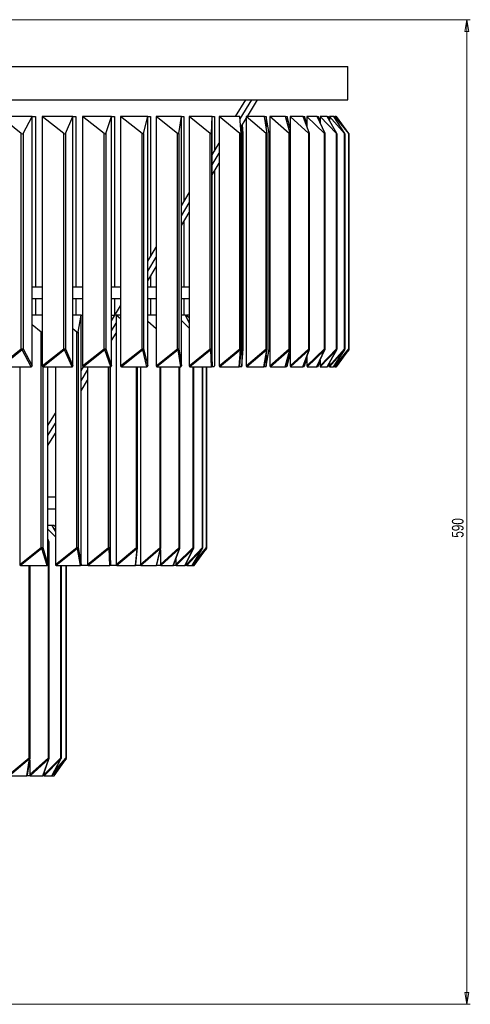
# Model space of a CAD drawing. Header units: millimetres. Extents: x 422 to 815, y 107 to 835.
# Tile 4 of 5: x 680 to 815, y 107 to 402. Entities that reach past the tile are written whole.
import ezdxf

# ---------------------------------------------------------------- set-up
doc = ezdxf.new("R2010")
doc.units = ezdxf.units.MM
doc.styles.add('SLDTEXTSTYLE0', font='TXT', dxfattribs={"width": 0.75})
doc.dimstyles.new('SLDDIMSTYLE0', dxfattribs={"dimtxt": 3.5, "dimasz": 3.556, "dimexe": 0, "dimexo": 0.0625, "dimgap": 0.875, "dimtad": 1, "dimdec": 0, "dimlfac": 2, "dimrnd": 1e-09, "dimzin": 12, "dimdsep": 46, "dimtxsty": 'SLDTEXTSTYLE0', "dimblk1": 'CLOSED', "dimblk2": 'CLOSED', "dimsah": 1, "dimcen": 0.09, "dimadec": 0, "dimazin": 3, "dimtfac": 1, "dimtdec": 0, "dimtofl": 0, "dimtmove": 0, "dimatfit": 3, "dimldrblk": 'CLOSED', "dimfxl": 0, "dimfrac": 2, "dimtolj": 1, "dimtzin": 12, "dimarcsym": 0})

# ---------------------------------------------------------------- blocks, each defined once
blk = doc.blocks.new('_Closed')
at = {"color": 0, "linetype": 'ByBlock', "lineweight": -2}
for p, q in [((-1, 0.166667), (0, 0)), ((-1, 0.166667), (-1, -0.166667)), ((0, 0), (-1, -0.166667)), ((0, 0), (-1, 0))]:
    blk.add_line(p, q, dxfattribs=at)
blk = doc.blocks.new('_D')
at = {"color": 7, "linetype": 'Continuous', "lineweight": 0}
for p, q in [((676.45, 401.53), (814.59, 401.53)), ((813.59, 401.53), (813.59, 106.53)), ((639.22, 106.53), (814.59, 106.53))]:
    blk.add_line(p, q, dxfattribs=at)
at = {"color": 7, "linetype": 'Continuous', "lineweight": 18, "xscale": 3.556, "yscale": 3.556}
for p, rotation in [((813.59, 401.53, 3.08), 90.0000000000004), ((813.59, 106.53, 3.08), 270.0000000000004)]:
    blk.add_blockref('_Closed', p, dxfattribs=dict(at, rotation=rotation))
at = {"color": 7, "linetype": 'Continuous', "lineweight": 18, "insert": (809.08, 246.33), "char_height": 3.5, "attachment_point": 1, "rotation": 90, "style": 'SLDTEXTSTYLE0'}
blk.add_mtext('590', dxfattribs=at)

msp = doc.modelspace()

# ---------------------------------------------------------------- linework, layer by layer
at = {"color": 7, "linetype": 'Continuous', "lineweight": 25}
for p, q in [((422.95, 387.53), (777.95, 387.53)), ((777.95, 377.53), (777.95, 387.53)), ((422.95, 377.53), (777.95, 377.53)), ((744.3, 372.53), (747.34, 377.53)), ((745.67, 371.78), (749.16, 377.53)), ((747.91, 372.53), (750.92, 377.49)), ((750.05, 377.53), (750.92, 377.49)), ((750.86, 377.53), (750.92, 377.49)), ((683.43, 372.53), (673.84, 372.53)), ((680.15, 367.46), (673.84, 372.53)), ((680.7, 367.46), (683.43, 372.53)), ((683.43, 372.53), (684.38, 372.53)), ((683.43, 297.84), (683.43, 372.53)), ((684.38, 372.53), (684.38, 321.53)), ((695.62, 372.53), (686.46, 372.53)), ((692.85, 367.46), (686.46, 372.53)), ((686.46, 372.53), (686.46, 297.84)), ((693.37, 367.46), (695.62, 372.53)), ((695.62, 372.53), (696.53, 372.53)), ((695.62, 297.84), (695.62, 372.53)), ((696.53, 372.53), (696.53, 321.53)), ((707.18, 372.53), (698.51, 372.53)), ((704.93, 367.46), (698.51, 372.53)), ((698.51, 372.53), (698.51, 297.84)), ((705.43, 367.46), (707.18, 372.53)), ((707.18, 372.53), (708.04, 372.53)), ((707.18, 297.84), (707.18, 372.53)), ((708.04, 372.53), (708.04, 321.53)), ((718.03, 372.53), (709.9, 372.53)), ((716.32, 367.46), (709.9, 372.53)), ((709.9, 372.53), (709.9, 297.84)), ((716.79, 367.46), (718.03, 372.53)), ((718.03, 297.84), (718.03, 372.53)), ((718.03, 372.53), (718.83, 372.53)), ((718.83, 372.53), (718.83, 330.55)), ((728.09, 372.53), (720.57, 372.53)), ((726.94, 367.46), (720.57, 372.53)), ((720.57, 372.53), (720.57, 297.84)), ((727.37, 367.46), (728.09, 372.53)), ((728.09, 297.84), (728.09, 372.53)), ((728.09, 372.53), (728.84, 372.53)), ((728.84, 372.53), (728.84, 347.04)), ((737.31, 372.53), (730.44, 372.53)), ((736.72, 367.46), (730.44, 372.53)), ((730.44, 372.53), (730.44, 297.84)), ((737.12, 367.46), (737.31, 372.53)), ((737.31, 372.53), (737.99, 372.53)), ((737.31, 297.84), (737.31, 372.53)), ((737.99, 372.53), (737.99, 362.13)), ((745.62, 372.53), (739.44, 372.53)), ((745.59, 367.46), (739.44, 372.53)), ((739.44, 372.53), (739.44, 297.84)), ((745.95, 367.46), (745.62, 372.53)), ((745.84, 369.11), (747.52, 371.88)), ((752.96, 372.53), (747.52, 372.53)), ((753.5, 367.46), (747.52, 372.53)), ((747.52, 372.53), (747.52, 297.84)), ((752.96, 372.53), (753.5, 372.53)), ((753.81, 367.46), (752.96, 372.53)), ((753.5, 372.53), (753.5, 369.32)), ((754.35, 367.46), (753.5, 372.53)), ((759.28, 372.53), (754.62, 372.53)), ((760.38, 367.46), (754.62, 372.53)), ((754.62, 372.53), (754.62, 297.84)), ((760.65, 367.46), (759.28, 372.53)), ((759.28, 372.53), (759.75, 372.53)), ((759.75, 372.53), (759.75, 370.82)), ((760.69, 369.03), (759.75, 372.53)), ((764.55, 372.53), (760.69, 372.53)), ((766.21, 367.46), (760.69, 372.53)), ((760.69, 372.53), (760.69, 297.84)), ((764.55, 372.53), (764.93, 372.53)), ((766.43, 367.46), (764.55, 372.53)), ((764.93, 372.53), (764.93, 371.5)), ((765.7, 370.47), (764.93, 372.53)), ((768.73, 372.53), (765.7, 372.53)), ((770.93, 367.46), (765.7, 372.53)), ((765.7, 372.53), (765.7, 369.43)), ((768.73, 372.53), (769.03, 372.53)), ((771.1, 367.46), (768.73, 372.53)), ((769.03, 372.53), (769.03, 371.89)), ((769.61, 371.3), (769.03, 372.53)), ((771.78, 372.53), (769.61, 372.53)), ((774.51, 367.46), (769.61, 372.53)), ((769.61, 372.53), (769.61, 370.65)), ((771.78, 372.53), (772, 372.53)), ((774.63, 367.46), (771.78, 372.53)), ((772, 372.53), (772, 372.15)), ((772.39, 371.84), (772, 372.53)), ((773.7, 372.53), (772.39, 372.53)), ((776.94, 367.46), (772.39, 372.53)), ((772.39, 372.53), (772.39, 371.46)), ((773.7, 372.53), (773.83, 372.53)), ((777.01, 367.46), (773.7, 372.53)), ((773.83, 372.53), (773.83, 372.33)), ((774.02, 372.23), (773.83, 372.53)), ((774.46, 372.53), (774.02, 372.53)), ((778.19, 367.46), (774.02, 372.53)), ((774.02, 372.53), (774.02, 372.03)), ((778.21, 367.46), (774.46, 372.53)), ((774.46, 372.53), (774.51, 372.53)), ((774.51, 372.53), (774.51, 372.47)), ((778.26, 367.46), (774.51, 372.53)), ((746.23, 369.76), (746.23, 297.84)), ((746.56, 367.46), (746.39, 370.03)), ((680.15, 302.91), (680.15, 367.46)), ((680.7, 367.46), (680.7, 302.91)), ((692.85, 302.91), (692.85, 367.46)), ((693.37, 367.46), (693.37, 302.91)), ((704.93, 302.91), (704.93, 367.46)), ((705.43, 367.46), (705.43, 302.91)), ((716.32, 302.91), (716.32, 367.46)), ((716.79, 367.46), (716.79, 302.91)), ((726.94, 302.91), (726.94, 367.46)), ((727.37, 367.46), (727.37, 302.91)), ((736.72, 302.91), (736.72, 367.46)), ((737.12, 367.46), (737.12, 302.91)), ((745.59, 302.91), (745.59, 367.46)), ((745.95, 302.91), (745.95, 367.45)), ((746.56, 302.91), (746.56, 367.46)), ((746.56, 302.91), (746.56, 367.45)), ((753.5, 302.91), (753.5, 367.46)), ((753.81, 302.91), (753.81, 367.42)), ((754.35, 302.91), (754.35, 367.46)), ((754.35, 302.91), (754.35, 367.42)), ((760.38, 302.91), (760.38, 367.46)), ((760.66, 302.91), (760.66, 367.39)), ((766.21, 302.91), (766.21, 367.46)), ((766.45, 302.91), (766.45, 367.37)), ((770.93, 302.91), (770.93, 367.46)), ((771.13, 302.91), (771.13, 367.36)), ((774.51, 302.91), (774.51, 367.46)), ((774.69, 302.91), (774.69, 367.34)), ((776.94, 302.91), (776.94, 367.46)), ((777.08, 302.91), (777.08, 367.33)), ((778.19, 302.91), (778.19, 367.46)), ((778.31, 302.91), (778.31, 367.33)), ((778.35, 302.91), (778.35, 367.33)), ((737.31, 361.01), (739.44, 364.52)), ((737.31, 358), (739.44, 361.52)), ((737.31, 355.06), (739.44, 358.57)), ((737.99, 356.18), (737.99, 297.84)), ((728.09, 345.81), (730.44, 349.68)), ((728.09, 342.81), (730.44, 346.67)), ((728.09, 339.86), (730.44, 343.73)), ((728.84, 341.09), (728.84, 321.53)), ((718.03, 329.22), (720.57, 333.41)), ((718.03, 326.21), (720.57, 330.41)), ((718.03, 323.27), (720.57, 327.46)), ((718.83, 324.6), (718.83, 321.53)), ((683.43, 321.53), (686.46, 321.53)), ((695.62, 321.53), (698.51, 321.53)), ((707.18, 321.53), (709.9, 321.53)), ((718.03, 321.53), (720.57, 321.53)), ((728.09, 321.53), (730.44, 321.53)), ((683.43, 318.03), (686.46, 318.03)), ((684.38, 318.03), (684.38, 313.03)), ((695.62, 318.03), (698.51, 318.03)), ((696.53, 318.03), (696.53, 313.03)), ((707.18, 318.03), (709.9, 318.03)), ((707.18, 311.33), (709.9, 315.82)), ((708.04, 318.03), (708.04, 313.03)), ((718.03, 318.03), (720.57, 318.03)), ((718.83, 318.03), (718.83, 313.03)), ((728.09, 318.03), (730.44, 318.03)), ((728.84, 318.03), (728.84, 313.03)), ((686.46, 313.03), (683.43, 313.03)), ((698.07, 313.03), (695.62, 313.03)), ((697.2, 307.96), (698.07, 313.03)), ((698.07, 238.34), (698.07, 313.03)), ((698.07, 313.03), (698.51, 313.03)), ((707.18, 313.03), (708.21, 313.03)), ((709.9, 313.03), (708.55, 313.03)), ((709.9, 311.91), (708.55, 313.03)), ((708.55, 313.03), (708.55, 238.34)), ((720.57, 313.03), (718.03, 313.03)), ((729.29, 313.03), (728.09, 313.03)), ((730.44, 310.7), (729.29, 313.03)), ((729.29, 313.03), (729.66, 313.03)), ((730.44, 313.03), (729.66, 313.03)), ((730.44, 312.19), (729.66, 313.03)), ((729.66, 313.03), (729.66, 312.29)), ((686.12, 307.96), (683.43, 310.09)), ((707.18, 308.33), (708.55, 310.59)), ((720.57, 308.94), (718.03, 311.15)), ((730.44, 309.13), (728.09, 311.43)), ((686.12, 243.41), (686.12, 307.96)), ((696.76, 307.96), (695.62, 308.87)), ((696.76, 243.41), (696.76, 307.96)), ((697.2, 307.96), (697.2, 243.41)), ((707.18, 305.38), (708.55, 307.64)), ((673.84, 297.84), (680.15, 302.91)), ((680.42, 302.6), (674.11, 297.53)), ((680.15, 302.91), (680.7, 302.91)), ((683.15, 297.53), (680.42, 302.6)), ((680.7, 302.91), (683.43, 297.84)), ((686.46, 297.84), (692.85, 302.91)), ((693.11, 302.6), (686.72, 297.53)), ((692.85, 302.91), (693.37, 302.91)), ((695.36, 297.53), (693.11, 302.6)), ((693.37, 302.91), (695.62, 297.84)), ((698.51, 297.84), (704.93, 302.91)), ((705.18, 302.6), (698.75, 297.53)), ((704.93, 302.91), (705.43, 302.91)), ((706.93, 297.53), (705.18, 302.6)), ((705.43, 302.91), (707.18, 297.84)), ((709.9, 297.84), (716.32, 302.91)), ((716.56, 302.6), (710.14, 297.53)), ((716.32, 302.91), (716.79, 302.91)), ((717.79, 297.53), (716.56, 302.6)), ((716.79, 302.91), (718.03, 297.84)), ((720.57, 297.84), (726.94, 302.91)), ((727.16, 302.6), (720.79, 297.53)), ((726.94, 302.91), (727.37, 302.91)), ((727.88, 297.53), (727.16, 302.6)), ((727.37, 302.91), (728.09, 297.84)), ((730.44, 297.84), (736.72, 302.91)), ((736.92, 302.6), (730.63, 297.53)), ((736.72, 302.91), (737.12, 302.91)), ((737.11, 297.53), (736.92, 302.6)), ((737.12, 302.91), (737.31, 297.84)), ((739.44, 297.84), (745.59, 302.91)), ((745.77, 302.6), (739.62, 297.53)), ((745.44, 297.53), (745.77, 302.6)), ((745.62, 297.79), (745.95, 302.87)), ((746.23, 297.84), (746.56, 302.91)), ((746.23, 297.79), (746.56, 302.87)), ((747.52, 297.84), (753.5, 302.91)), ((753.65, 302.6), (747.68, 297.53)), ((752.8, 297.53), (753.65, 302.6)), ((752.95, 297.72), (753.81, 302.82)), ((753.49, 297.72), (754.35, 302.82)), ((753.5, 297.84), (754.35, 302.91)), ((753.5, 300.99), (753.5, 297.84)), ((754.62, 297.84), (760.38, 302.91)), ((760.52, 302.6), (754.75, 297.53)), ((759.15, 297.53), (760.52, 302.6)), ((759.26, 297.66), (760.65, 302.78)), ((759.73, 297.66), (760.69, 301.23)), ((760.69, 297.84), (766.21, 302.91)), ((766.32, 302.6), (760.8, 297.53)), ((764.44, 297.53), (766.32, 302.6)), ((764.52, 297.61), (766.42, 302.73)), ((765.7, 297.84), (770.93, 302.91)), ((771.01, 302.6), (765.79, 297.53)), ((768.64, 297.53), (771.01, 302.6)), ((768.69, 297.58), (771.09, 302.7)), ((769.61, 297.84), (774.51, 302.91)), ((774.57, 302.6), (769.67, 297.53)), ((771.72, 297.53), (774.57, 302.6)), ((771.75, 297.55), (774.62, 302.66)), ((772.39, 297.84), (776.94, 302.91)), ((776.97, 302.6), (772.43, 297.53)), ((773.66, 297.53), (776.97, 302.6)), ((773.67, 297.54), (777, 302.63)), ((774.02, 297.84), (778.19, 302.91)), ((778.2, 302.6), (774.04, 297.53)), ((774.45, 297.53), (778.21, 302.61)), ((774.45, 297.53), (778.2, 302.6)), ((774.5, 297.53), (778.25, 302.61)), ((759.75, 299.45), (759.75, 297.84)), ((764.9, 297.61), (765.7, 299.76)), ((764.93, 298.73), (764.93, 297.84)), ((765.7, 300.79), (765.7, 297.84)), ((768.99, 297.58), (769.61, 298.89)), ((769.03, 298.3), (769.03, 297.84)), ((769.61, 299.53), (769.61, 297.84)), ((771.96, 297.55), (772.39, 298.31)), ((772, 298), (772, 297.84)), ((772.39, 298.69), (772.39, 297.84)), ((774.02, 298.08), (774.02, 297.84)), ((674.11, 297.53), (683.15, 297.53)), ((679.69, 297.53), (679.69, 238.34)), ((686.72, 297.53), (695.36, 297.53)), ((688.14, 238.34), (688.14, 297.53)), ((690.36, 297.53), (690.36, 238.34)), ((698.07, 296.31), (698.81, 297.53)), ((698.07, 293.31), (700.02, 296.53)), ((698.75, 297.53), (706.93, 297.53)), ((700.02, 297.53), (700.02, 238.34)), ((706.88, 238.34), (706.88, 297.53)), ((710.14, 297.53), (717.79, 297.53)), ((714.99, 243.41), (714.99, 297.53)), ((715.85, 297.53), (715.85, 238.34)), ((720.79, 297.53), (727.88, 297.53)), ((721.99, 243.41), (721.99, 297.53)), ((727.62, 243.41), (727.62, 297.53)), ((730.63, 297.53), (737.11, 297.53)), ((731.82, 243.41), (731.82, 297.53)), ((734.53, 243.41), (734.53, 297.53)), ((735.73, 243.41), (735.73, 297.53)), ((737.8, 297.53), (737.11, 297.53)), ((739.62, 297.53), (745.44, 297.53)), ((746.05, 297.53), (745.44, 297.53)), ((747.68, 297.53), (752.8, 297.53)), ((753.34, 297.53), (752.8, 297.53)), ((754.75, 297.53), (759.15, 297.53)), ((759.61, 297.53), (759.15, 297.53)), ((760.8, 297.53), (764.44, 297.53)), ((764.82, 297.53), (764.44, 297.53)), ((765.79, 297.53), (768.64, 297.53)), ((768.94, 297.53), (768.64, 297.53)), ((769.67, 297.53), (771.72, 297.53)), ((771.94, 297.53), (771.72, 297.53)), ((772.43, 297.53), (773.66, 297.53)), ((773.79, 297.53), (773.66, 297.53)), ((773.8, 297.54), (774.02, 297.88)), ((774.04, 297.53), (774.45, 297.53)), ((774.49, 297.53), (774.45, 297.53)), ((698.07, 290.36), (700.02, 293.58)), ((688.14, 279.95), (690.36, 283.61)), ((688.14, 276.95), (690.36, 280.61)), ((688.14, 274), (690.36, 277.66)), ((688.14, 258.53), (690.36, 258.53)), ((688.14, 255.03), (690.36, 255.03)), ((689.42, 250.03), (688.14, 250.03)), ((690.36, 246.6), (688.14, 248.85)), ((690.36, 248.27), (689.42, 250.03)), ((690.05, 250.03), (689.42, 250.03)), ((690.36, 248.7), (689.75, 249.41)), ((690.36, 249.58), (690.05, 250.03)), ((688.49, 244.96), (688.14, 245.96)), ((688.26, 244.96), (688.14, 245.07)), ((688.26, 180.41), (688.26, 244.96)), ((688.51, 180.41), (688.51, 244.88)), ((679.69, 238.34), (686.12, 243.41)), ((686.36, 243.1), (679.93, 238.03)), ((686.12, 243.41), (686.6, 243.41)), ((687.9, 238.03), (686.36, 243.1)), ((686.6, 243.41), (688.14, 238.34)), ((690.36, 238.34), (696.76, 243.41)), ((696.98, 243.1), (690.58, 238.03)), ((696.76, 243.41), (697.2, 243.41)), ((697.84, 238.03), (696.98, 243.1)), ((697.2, 243.41), (698.07, 238.34)), ((700.02, 238.34), (706.3, 243.41)), ((706.5, 243.1), (700.22, 238.03)), ((706.3, 243.41), (706.69, 243.41)), ((706.68, 238.03), (706.5, 243.1)), ((706.69, 243.41), (706.88, 238.34)), ((708.55, 238.34), (714.65, 243.41)), ((714.82, 243.1), (708.72, 238.03)), ((714.32, 238.03), (714.82, 243.1)), ((714.49, 238.26), (714.99, 243.36)), ((715.85, 238.34), (721.7, 243.41)), ((721.84, 243.1), (715.99, 238.03)), ((720.67, 238.03), (721.84, 243.1)), ((720.79, 238.18), (721.98, 243.29)), ((721.85, 238.34), (727.38, 243.41)), ((721.85, 242.72), (721.85, 238.34)), ((727.49, 243.1), (721.96, 238.03)), ((725.65, 238.03), (727.49, 243.1)), ((725.73, 238.11), (727.59, 243.24)), ((726.47, 238.34), (731.62, 243.41)), ((731.7, 243.1), (726.55, 238.03)), ((729.21, 238.03), (731.7, 243.1)), ((729.26, 238.07), (731.77, 243.19)), ((729.66, 238.34), (734.37, 243.41)), ((734.42, 243.1), (729.71, 238.03)), ((731.32, 238.03), (734.42, 243.1)), ((731.34, 238.04), (734.46, 243.15)), ((735.63, 243.1), (731.4, 238.03)), ((731.94, 238.03), (735.64, 243.11)), ((731.94, 238.03), (735.63, 243.1)), ((726.47, 240.13), (726.47, 238.34)), ((679.93, 238.03), (687.9, 238.03)), ((682.8, 180.41), (682.8, 238.03)), ((690.58, 238.03), (697.84, 238.03)), ((692.17, 180.41), (692.17, 238.03)), ((693.69, 180.41), (693.69, 238.03)), ((700.22, 238.03), (697.84, 238.03)), ((700.22, 238.03), (706.68, 238.03)), ((708.72, 238.03), (706.68, 238.03)), ((708.72, 238.03), (714.32, 238.03)), ((715.99, 238.03), (714.32, 238.03)), ((715.99, 238.03), (720.67, 238.03)), ((721.96, 238.03), (720.67, 238.03)), ((721.96, 238.03), (725.65, 238.03)), ((726.55, 238.03), (725.65, 238.03)), ((726.55, 238.03), (729.21, 238.03)), ((729.71, 238.03), (729.21, 238.03)), ((729.66, 238.89), (729.66, 238.34)), ((729.71, 238.03), (731.32, 238.03)), ((731.4, 238.03), (731.32, 238.03)), ((731.4, 238.03), (731.94, 238.03)), ((676.49, 175.34), (682.48, 180.41)), ((682.64, 180.1), (676.65, 175.03)), ((681.83, 175.03), (682.64, 180.1)), ((681.98, 175.22), (682.8, 180.33)), ((682.7, 175.34), (688.26, 180.41)), ((688.38, 180.1), (682.81, 175.03)), ((686.6, 175.03), (688.38, 180.1)), ((686.69, 175.12), (688.48, 180.24)), ((686.97, 175.34), (691.98, 180.41)), ((692.05, 180.1), (687.04, 175.03)), ((689.35, 175.03), (692.05, 180.1)), ((689.39, 175.06), (692.11, 180.17)), ((693.58, 180.1), (689.58, 175.42)), ((690.02, 175.03), (693.58, 180.1)), ((690.03, 175.03), (693.6, 180.12)), ((682.7, 179.71), (682.7, 175.34)), ((676.65, 175.03), (681.83, 175.03)), ((682.81, 175.03), (681.83, 175.03)), ((682.81, 175.03), (686.6, 175.03)), ((687.04, 175.03), (686.6, 175.03)), ((686.97, 175.94), (686.97, 175.34)), ((687.04, 175.03), (689.35, 175.03)), ((689.35, 175.03), (690.02, 175.03))]:
    msp.add_line(p, q, dxfattribs=at)
at = {"color": 8, "linetype": 'Continuous', "lineweight": 25}
for p, q in [((778.26, 367.41), (778.26, 367.46)), ((745.59, 302.91), (745.95, 302.91)), ((746.56, 302.91), (746.56, 302.87)), ((746.56, 302.91), (746.56, 302.91)), ((753.5, 302.91), (753.81, 302.91)), ((754.35, 302.91), (754.35, 302.91)), ((759.75, 297.84), (760.69, 301.34)), ((760.38, 302.91), (760.66, 302.91)), ((766.21, 302.91), (766.45, 302.91)), ((770.93, 302.91), (771.13, 302.91)), ((774.51, 302.91), (774.69, 302.91)), ((776.94, 302.91), (777.08, 302.91)), ((778.19, 302.91), (778.31, 302.91)), ((778.2, 302.6), (778.21, 302.61)), ((778.31, 302.91), (778.35, 302.91)), ((764.93, 297.84), (765.7, 299.9)), ((769.03, 297.84), (769.61, 299.07)), ((772, 297.84), (772.39, 298.53)), ((686.6, 297.56), (686.6, 243.41)), ((706.3, 243.41), (706.3, 297.53)), ((706.69, 297.53), (706.69, 243.41)), ((714.65, 243.41), (714.65, 297.53)), ((721.7, 243.41), (721.7, 297.53)), ((727.38, 243.41), (727.38, 297.53)), ((731.62, 243.41), (731.62, 297.53)), ((734.37, 243.41), (734.37, 297.53)), ((735.61, 243.41), (735.61, 297.53)), ((714.65, 243.41), (714.99, 243.41)), ((721.7, 243.41), (721.99, 243.41)), ((727.38, 243.41), (727.62, 243.41)), ((731.62, 243.41), (731.82, 243.41)), ((731.88, 238.93), (735.61, 243.41)), ((734.37, 243.41), (734.53, 243.41)), ((735.61, 243.41), (735.73, 243.41)), ((735.63, 243.1), (735.64, 243.11)), ((682.48, 180.41), (682.48, 238.03)), ((691.98, 180.41), (691.98, 238.03)), ((693.56, 180.41), (693.56, 238.03)), ((682.48, 180.41), (682.8, 180.41)), ((688.26, 180.41), (688.51, 180.41)), ((690.05, 176.31), (693.56, 180.41)), ((691.98, 180.41), (692.17, 180.41)), ((693.56, 180.41), (693.69, 180.41)), ((693.58, 180.1), (693.6, 180.12))]:
    msp.add_line(p, q, dxfattribs=at)
at = {"color": 8, "linetype": 'Continuous', "lineweight": 25, "flags": 128}
for points in [[(754.35, 302.91), (754.35, 302.86), (754.35, 302.82)], [(776.97, 302.6), (777, 302.63), (777, 302.63)], [(734.42, 243.1), (734.45, 243.13), (734.46, 243.15)]]:
    msp.add_lwpolyline(points, dxfattribs=at)
at = {"color": 7, "linetype": 'Continuous', "lineweight": 25}
for centre, radius, start, end in [((682.25, 304.5), 2.64, 217.2444, 226.2171), ((680.15, 303.12), 0.584, 297.5902, 338.9483), ((696.22, 305.51), 4.26, 217.7121, 223.157), ((692.86, 303.07), 0.535, 297.3525, 341.7784), ((716.3, 311.82), 14.45, 218.1059, 219.6743), ((704.96, 303.03), 0.49, 297.3152, 344.9046), ((709.96, 297.85), 8.13, 35.7199, 38.4404), ((716.35, 303), 0.45, 297.5079, 348.3318), ((724.7, 301.11), 2.88, 31.2469, 38.7262), ((726.97, 302.96), 0.413, 297.971, 352.0559), ((735.44, 301.87), 1.65, 26.2164, 38.9658), ((736.74, 302.93), 0.381, 298.7567, 356.0611), ((744.74, 302.21), 1.1, 20.6073, 39.1478), ((745.45, 302.91), 0.5, 356.2822, 0), ((746.06, 302.91), 0.5, 356.2822, 0), ((752.88, 302.4), 0.803, 14.4275, 39.2402), ((753.31, 302.91), 0.5, 350.4598, 0), ((753.85, 302.91), 0.5, 350.4598, 0), ((759.9, 302.52), 0.619, 7.7262, 39.1843), ((760.16, 302.91), 0.5, 344.8888, 0), ((765.82, 302.59), 0.499, 0.6038, 38.8928), ((765.95, 302.91), 0.5, 339.6855, 0), ((770.6, 302.65), 0.417, 353.2133, 38.2552), ((770.63, 302.91), 0.5, 334.9248, 0), ((774.22, 302.69), 0.362, 345.7506, 37.1542), ((774.19, 302.91), 0.5, 330.6424, 0), ((776.67, 302.72), 0.325, 338.4326, 35.4894), ((776.58, 302.91), 0.5, 326.8416, 0), ((777.94, 302.74), 0.3, 331.4707, 33.2008), ((777.81, 302.91), 0.5, 323.5042, 0), ((777.85, 302.91), 0.5, 323.5042, 0), ((542.77, 130.41), 182.53, 38.1254, 38.2483), ((686.14, 243.52), 0.473, 297.3638, 346.2624), ((693.96, 241.17), 3.58, 32.5914, 38.6485), ((696.78, 243.47), 0.423, 297.807, 350.953), ((705.03, 242.38), 1.63, 26.1262, 38.9695), ((706.31, 243.43), 0.38, 298.7731, 356.1312), ((713.88, 242.78), 0.988, 18.6781, 39.1896), ((714.49, 243.41), 0.5, 354.3884, 0), ((721.18, 242.98), 0.678, 10.2807, 39.2274), ((721.49, 243.41), 0.5, 346.9285, 0), ((726.99, 243.09), 0.505, 1.0971, 38.9221), ((727.12, 243.41), 0.5, 340.0249, 0), ((731.3, 243.16), 0.402, 351.4411, 38.0401), ((731.32, 243.41), 0.5, 333.8648, 0), ((734.1, 243.21), 0.34, 341.7496, 36.3263), ((734.03, 243.41), 0.5, 328.5219, 0), ((735.36, 243.24), 0.303, 332.502, 33.5911), ((735.23, 243.41), 0.5, 323.9845, 0), ((681.85, 179.89), 0.82, 14.8982, 39.2375), ((682.3, 180.41), 0.5, 350.879, 0), ((687.86, 180.08), 0.518, 2.0201, 38.9731), ((688.01, 180.41), 0.5, 340.6677, 0), ((691.68, 180.18), 0.377, 348.1116, 37.5602), ((691.67, 180.41), 0.5, 331.9477, 0), ((693.3, 180.23), 0.31, 334.4708, 34.284), ((693.19, 180.41), 0.5, 324.9141, 0)]:
    msp.add_arc(centre, radius, start, end, dxfattribs=at)
at = {"color": 8, "linetype": 'Continuous', "lineweight": 25}
for centre, radius, start, end in [((745.59, 302.91), 0.357, 300.115, 354.59), ((753.48, 302.88), 0.337, 301.897, 349.588), ((760.34, 302.86), 0.322, 304.3799, 344.1396), ((766.14, 302.84), 0.301, 306.7652, 339.2343), ((770.84, 302.81), 0.278, 309.3838, 334.7021), ((774.4, 302.79), 0.252, 312.315, 330.5974), ((778.05, 302.75), 0.245, 325.4975, 9.1718), ((714.64, 243.4), 0.351, 300.6567, 352.9963), ((721.66, 243.37), 0.329, 303.5361, 346.0468), ((727.31, 243.34), 0.3, 306.4584, 339.6945), ((731.53, 243.31), 0.272, 310.0366, 333.6993), ((682.46, 180.39), 0.338, 301.7564, 349.958), ((688.2, 180.34), 0.303, 306.156, 340.2923), ((691.88, 180.29), 0.26, 311.3334, 331.8636)]:
    msp.add_arc(centre, radius, start, end, dxfattribs=at)
at = {"color": 7, "linetype": 'Continuous', "lineweight": 25}
for centre, major_axis, ratio, start_param, end_param in [((680.24, 367.97), (-0.358, 0.606), 0.576566, 2.150191, 3.476641), ((692.9, 367.97), (-0.383, 0.607), 0.529148, 2.155978, 3.482428), ((704.95, 367.97), (-0.404, 0.61), 0.482386, 2.168604, 3.495054), ((716.3, 367.97), (-0.422, 0.613), 0.436513, 2.186099, 3.512549), ((726.88, 367.97), (-0.438, 0.617), 0.391603, 2.207139, 3.533589), ((736.62, 367.97), (-0.451, 0.62), 0.347644, 2.230812, 3.557262), ((745.45, 367.97), (-0.462, 0.624), 0.304575, 2.256468, 3.582919), ((753.31, 367.97), (-0.472, 0.628), 0.262313, 2.283636, 3.610086), ((760.16, 367.97), (-0.48, 0.631), 0.220756, 2.311958, 3.638409), ((765.95, 367.97), (-0.487, 0.634), 0.1798, 2.341161, 3.667612), ((770.63, 367.97), (-0.492, 0.636), 0.139336, 2.371026, 3.697476), ((774.19, 367.97), (-0.496, 0.638), 0.099253, 2.401371, 3.727821), ((776.58, 367.97), (-0.499, 0.639), 0.059443, 2.432043, 3.758493), ((777.81, 367.97), (-0.5, 0.64), 0.019796, 2.462905, 3.789356), ((777.85, 367.97), (-0.5, 0.64), 0.019796, 3.16693, 3.789356), ((686.12, 308.47), (-0.412, 0.611), 0.463612, 2.175219, 2.921406), ((696.7, 308.47), (-0.434, 0.615), 0.404444, 2.200772, 3.527222), ((682.7, 298.34), (-0.628, 0.754), 0.478537, 2.762559, 3.663388), ((687.15, 298.34), (0.59, 0.762), 0.473832, 2.592329, 3.493157), ((694.93, 298.34), (-0.59, 0.762), 0.473832, 2.790028, 3.690857), ((699.16, 298.34), (0.548, 0.771), 0.466343, 2.560636, 3.461464), ((706.52, 298.34), (-0.548, 0.771), 0.466343, 2.821721, 3.722549), ((710.52, 298.34), (0.501, 0.779), 0.455146, 2.525276, 3.426105), ((717.41, 298.34), (-0.501, 0.779), 0.455146, 2.857081, 3.757909), ((721.14, 298.34), (0.451, 0.788), 0.439275, 2.487164, 3.387992), ((727.53, 298.34), (-0.451, 0.788), 0.439275, 2.895193, 3.796022), ((730.96, 298.34), (0.399, 0.795), 0.417829, 2.447565, 3.348393), ((736.79, 298.34), (-0.399, 0.795), 0.417829, 2.934792, 3.83562), ((737.47, 298.34), (-0.399, 0.795), 0.417829, 2.934792, 3.83562), ((739.91, 298.34), (0.347, 0.801), 0.390095, 2.408008, 3.308836), ((745.15, 298.34), (-0.347, 0.801), 0.390095, 2.974349, 3.875177), ((745.76, 298.34), (-0.347, 0.801), 0.390095, 2.974349, 3.875177), ((747.93, 298.34), (0.295, 0.805), 0.355669, 2.370109, 3.270937), ((752.55, 298.34), (-0.295, 0.805), 0.355669, 3.012248, 3.700464), ((753.09, 298.34), (-0.295, 0.805), 0.355669, 3.012248, 3.913077), ((754.97, 298.34), (0.244, 0.809), 0.31453, 2.335374, 3.236202), ((758.93, 298.34), (-0.244, 0.809), 0.31453, 3.046983, 3.609487), ((759.39, 298.34), (-0.244, 0.809), 0.31453, 3.046983, 3.947811), ((760.98, 298.34), (0.195, 0.81), 0.267051, 2.305046, 3.205874), ((764.26, 298.34), (-0.195, 0.81), 0.267051, 3.077311, 3.5203), ((764.64, 298.34), (-0.195, 0.81), 0.267051, 3.077311, 3.978139), ((765.93, 298.34), (0.149, 0.812), 0.21396, 2.280032, 3.18086), ((768.5, 298.34), (-0.149, 0.812), 0.21396, 3.102325, 3.433218), ((768.8, 298.34), (-0.149, 0.812), 0.21396, 3.102325, 4.003153), ((769.77, 298.34), (0.105, 0.812), 0.156261, 2.260919, 3.161748), ((771.62, 298.34), (-0.105, 0.812), 0.156261, 3.121438, 3.34818), ((771.84, 298.34), (-0.105, 0.812), 0.156261, 3.121438, 4.022266), ((772.49, 298.34), (0.062, 0.812), 0.095151, 2.248044, 3.148873), ((773.73, 298.34), (-0.062, 0.812), 0.095151, 3.134313, 4.035141), ((774.06, 298.34), (0.021, 0.812), 0.031951, 2.241574, 3.142403), ((774.47, 298.34), (-0.021, 0.812), 0.031951, 3.140783, 3.559118), ((688.01, 245.47), (-0.486, 0.633), 0.187749, 2.335405, 3.661855), ((680.33, 238.84), (0.529, 0.774), 0.46229, 2.546651, 3.44748), ((687.51, 238.84), (-0.529, 0.774), 0.46229, 2.835706, 3.736534), ((690.95, 238.84), (0.466, 0.785), 0.444383, 2.49836, 3.399188), ((697.48, 238.84), (-0.466, 0.785), 0.444383, 2.883997, 3.784826), ((700.54, 238.84), (0.398, 0.795), 0.417413, 2.44689, 3.347718), ((706.36, 238.84), (-0.398, 0.795), 0.417413, 2.935467, 3.836296), ((709, 238.84), (0.33, 0.802), 0.379748, 2.395546, 3.296374), ((714.04, 238.84), (-0.33, 0.802), 0.379748, 2.986811, 3.88764), ((716.23, 238.84), (0.263, 0.807), 0.330639, 2.34787, 3.248698), ((720.43, 238.84), (-0.263, 0.807), 0.330639, 3.034487, 3.643231), ((722.14, 238.84), (0.199, 0.81), 0.270457, 2.306942, 3.207771), ((725.47, 238.84), (-0.199, 0.81), 0.270457, 3.075415, 3.526282), ((726.68, 238.84), (0.138, 0.812), 0.200644, 2.274947, 3.175775), ((729.08, 238.84), (-0.138, 0.812), 0.200644, 3.107411, 3.412864), ((729.79, 238.84), (0.081, 0.812), 0.123457, 2.253149, 3.153977), ((731.24, 238.84), (-0.081, 0.812), 0.123457, 3.129208, 3.302792), ((731.43, 238.84), (0.027, 0.812), 0.041672, 2.639308, 3.142972), ((681.57, 175.84), (-0.298, 0.805), 0.358417, 3.009566, 3.707174), ((683, 175.84), (0.205, 0.81), 0.276783, 2.31057, 3.211398), ((686.41, 175.84), (-0.205, 0.81), 0.276783, 3.071787, 3.537542), ((687.16, 175.84), (0.119, 0.812), 0.174985, 2.266316, 3.167144), ((689.24, 175.84), (-0.119, 0.812), 0.174985, 3.116041, 3.374939)]:
    msp.add_ellipse(centre, major_axis=major_axis, ratio=ratio, start_param=start_param, end_param=end_param, dxfattribs=at)

# ---------------------------------------------------------------- dimensions: what is measured, and where the dimension line sits
at = {"color": 7, "linetype": 'Continuous', "lineweight": 18}
dim = msp.add_linear_dim(base=(813.59, 106.53), p1=(675.45, 401.53), p2=(638.22, 106.53), angle=90, dimstyle='SLDDIMSTYLE0', dxfattribs=at)
dim.commit()
dim.dimension.update_dxf_attribs({"geometry": '_D', "text_midpoint": (813.59, 250.21), "dimtype": 160})

doc.saveas('drawing.dxf')
